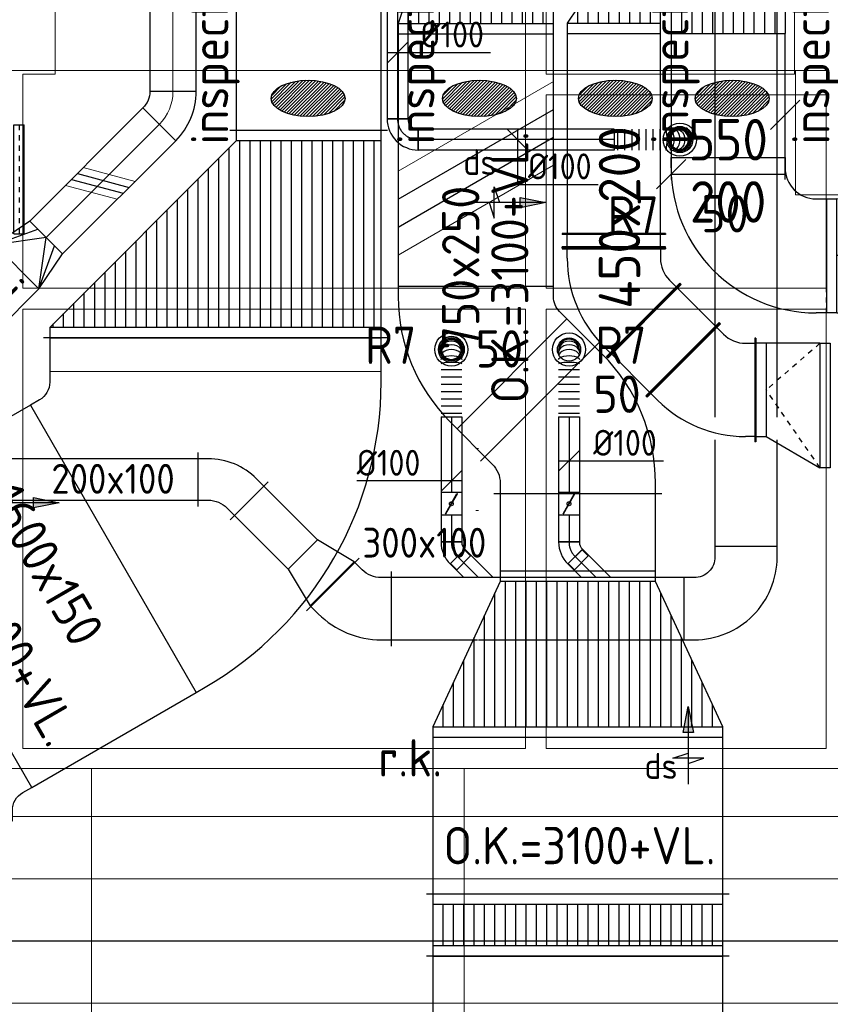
# Model space of a CAD drawing. Header units: millimetres. Extents: x -72915 to 21022, y 6278 to 52916.
# Tile 6 of 60: x -56562 to -52648, y 15642 to 20393. Entities that reach past the tile are written whole.
import ezdxf
from ezdxf.enums import TextEntityAlignment as Align

# ---------------------------------------------------------------- set-up
doc = ezdxf.new("R2010")
doc.units = ezdxf.units.MM
doc.header["$LTSCALE"] = 50
doc.linetypes.add('CENTER2', pattern=[28.575, 19.05, -3.175, 3.175, -3.175])
doc.linetypes.add('STREEPJES', pattern=[0.1, 0.05, -0.05])
for name, color, linetype in [('4plfd', 254, 'Continuous'), ('WL570---_RETOUR', 100, 'Continuous'), ('WL570---_RETOUR_HL', 1, 'Continuous'), ('WL570---_RETOUR_RST', 100, 'Continuous'), ('WL570---_RETOUR_RST_HL', 1, 'Continuous'), ('WL570---_TOEVOER', 200, 'Continuous'), ('WM570---_RETOUR', 2, 'Continuous'), ('WM570---_RETOUR_HL', 1, 'Continuous'), ('WM570---_RETOUR_PR', 2, 'Continuous'), ('WM570---_RETOUR_RST_PR', 1, 'Continuous'), ('WM570---_TOEVOER', 2, 'Continuous'), ('WM570---_TOEVOER_PR', 2, 'Continuous')]:
    doc.layers.add(name, color=color, linetype=linetype)
for name, color, linetype, lineweight in [('WL570---_BESTAAND-HARTLIJN', 161, 'Continuous', 0), ('WL570---_BESTAAND-MAATVOERING', 161, 'Continuous', 0), ('WL570---_BESTAAND-RETOUR', 140, 'Continuous', 0), ('WL570---_BESTAAND-TOEVOER', 180, 'Continuous', 0)]:
    doc.layers.add(name, color=color, linetype=linetype, lineweight=lineweight)
doc.styles.add('BURO-018', font='ISO96.shx', dxfattribs={"height": 90})
doc.styles.add('BURO-025', font='ISO96.shx', dxfattribs={"height": 125})
doc.styles.add('MAATVOERING', font='ISO')

# ---------------------------------------------------------------- blocks, each defined once
blk = doc.blocks.new('KARH')
for p, q in [((1, 0.5), (0, 0.5)), ((0, -0.5), (1, -0.5))]:
    blk.add_line(p, q)
at = {"invisible_edges": 15}
blk.add_3dface([(0, 0.5), (0, -0.5), (1, -0.5), (1, 0.5)], dxfattribs=at)
blk = doc.blocks.new('VBO75025000050451-100')
blk.add_lwpolyline([(-375, -246.8), (375, -246.8), (375, -196.8, 0.198912), (126, 404.3), (90.7, 439.6), (-439.6, -90.7), (-404.3, -126, -0.198912), (-375, -196.8)], format="xyb", close=True)
blk = doc.blocks.new('*X186')
for p, q in [((50, 1300), (265.4, 1300)), ((50, 1200), (480.8, 1200)), ((50, 1100), (696.2, 1100)), ((50, 1000), (750, 1000)), ((50, 900), (750, 900)), ((50, 800), (750, 800)), ((50, 700), (750, 700)), ((50, 600), (750, 600)), ((50, 500), (750, 500)), ((50, 400), (750, 400)), ((50, 300), (696.2, 300)), ((50, 200), (480.8, 200)), ((50, 100), (265.4, 100))]:
    blk.add_line(p, q)
blk = doc.blocks.new('*X187')
for p, q in [((50, 1350), (157.7, 1350)), ((50, 1250), (373.1, 1250)), ((50, 1150), (588.5, 1150)), ((50, 1050), (750, 1050)), ((50, 950), (750, 950)), ((50, 850), (750, 850)), ((50, 750), (750, 750)), ((50, 650), (750, 650)), ((50, 550), (750, 550)), ((50, 450), (750, 450)), ((50, 350), (750, 350)), ((50, 250), (588.5, 250)), ((50, 150), (373.1, 150)), ((50, 50), (157.7, 50))]:
    blk.add_line(p, q)
blk = doc.blocks.new('VTR14001507502503-0')
at = {"layer": 'WL570---_TOEVOER'}
for p, q in [((50, 700), (0, 700)), ((0, 700), (0, -700)), ((800, 375), (750, 375)), ((800, -375), (800, 375)), ((750, -375), (800, -375)), ((0, -700), (50, -700))]:
    blk.add_line(p, q, dxfattribs=at)
blk.add_lwpolyline([(50, -700), (750, -375), (750, 375), (50, 700)], close=True, dxfattribs=at)
for name in ['*X187', '*X186']:
    blk.add_blockref(name, (0, -700), dxfattribs=at)
blk = doc.blocks.new('VBO160015000050601-100')
blk.add_lwpolyline([(-800, -569.6), (800, -569.6), (800, -519.6, 0.267949), (-50, 952.6), (-93.3, 977.6), (-893.3, -408), (-850, -433, -0.267949), (-800, -519.6)], format="xyb", close=True)
blk = doc.blocks.new('VBO30010000050901-100')
blk.add_lwpolyline([(-150, -300), (150, -300), (150, -250, 0.414214), (-250, 150), (-300, 150), (-300, -150), (-250, -150, -0.414214), (-150, -250)], format="xyb", close=True)
blk = doc.blocks.new('VRO300150002242000H')
at = {"layer": 'WL570---_TOEVOER'}
for p, q in [((0, 150), (200, 56)), ((0, -150), (200, -56))]:
    blk.add_line(p, q, dxfattribs=at)
blk.add_lwpolyline([(0, 150), (0, -150), (200, -112), (200, 112)], close=True, dxfattribs=at)
blk.add_lwpolyline([(0, -150), (0, -150), (200, 0), (0, 150)], dxfattribs=at)
blk = doc.blocks.new('KARO')
for p, q in [((1, 0.5), (0, 0.5)), ((0, -0.5), (1, -0.5))]:
    blk.add_line(p, q)
at = {"invisible_edges": 15}
blk.add_3dface([(0, 0.5), (0, -0.5), (1, -0.5), (1, 0.5)], dxfattribs=at)
at = {"layer": 'WL570---_BESTAAND-HARTLIJN'}
blk.add_line((0, 0), (1, 0), dxfattribs=at)
blk = doc.blocks.new('OBO22400045H')
blk.add_lwpolyline([(112, -92.8, 0.198912), (13.6, 144.8), (-144.8, -13.6, -0.198912), (-112, -92.8)], format="xyb", close=True)
at = {"invisible_edges": 15}
for points in [[(-138.2, -20.8), (33.4, 123.2), (13.6, 144.8), (-144.8, -13.6)], [(-132.3, -28.5), (51.2, 99.9), (33.4, 123.2), (-138.2, -20.8)], [(-127, -36.8), (67, 75.2), (51.2, 99.9), (-132.3, -28.5)], [(-122.5, -45.5), (80.5, 49.2), (67, 75.2), (-127, -36.8)], [(-118.8, -54.5), (91.7, 22.1), (80.5, 49.2), (-122.5, -45.5)], [(-115.8, -63.8), (100.6, -5.8), (91.7, 22.1), (-118.8, -54.5)], [(-113.7, -73.3), (106.9, -34.4), (100.6, -5.8), (-115.8, -63.8)], [(-112.4, -83), (110.7, -63.5), (106.9, -34.4), (-113.7, -73.3)], [(-112, -92.8), (112, -92.8), (110.7, -63.5), (-112.4, -83)]]:
    blk.add_3dface(points, dxfattribs=at)
at = {"layer": 'WL570---_BESTAAND-HARTLIJN'}
blk.add_arc((-224, -92.8), 224, 0, 45, dxfattribs=at)
blk = doc.blocks.new('*X217')
for p, q in [((50, 700), (200, 700)), ((50, 600), (200, 600)), ((50, 500), (200, 500)), ((50, 400), (200, 400)), ((50, 300), (200, 300)), ((50, 200), (200, 200)), ((50, 100), (200, 100))]:
    blk.add_line(p, q)
blk = doc.blocks.new('*X218')
for p, q in [((50, 650), (200, 650)), ((50, 550), (200, 550)), ((50, 450), (200, 450)), ((50, 350), (200, 350)), ((50, 250), (200, 250)), ((50, 150), (200, 150)), ((50, 50), (200, 50))]:
    blk.add_line(p, q)
blk = doc.blocks.new('VTR75025070030002500P1')
at = {"layer": 'WL570---_TOEVOER'}
for p, q in [((50, 375), (0, 375)), ((0, 375), (0, -375)), ((250, 325), (200, 325)), ((250, -375), (250, 325)), ((0, -375), (50, -375)), ((200, -375), (250, -375))]:
    blk.add_line(p, q, dxfattribs=at)
blk.add_lwpolyline([(50, -375), (200, -375), (200, 325), (50, 375)], close=True, dxfattribs=at)
for name in ['*X217', '*X218']:
    blk.add_blockref(name, (0, -375), dxfattribs=at)
blk = doc.blocks.new('*X221')
for p, q in [((50, 300), (200, 300)), ((50, 250), (200, 250)), ((50, 200), (200, 200)), ((50, 150), (200, 150)), ((50, 100), (200, 100)), ((50, 50), (200, 50)), ((50, 0), (200, 0)), ((125, -50), (200, -50))]:
    blk.add_line(p, q)
blk = doc.blocks.new('VTR350300450200-1-0')
at = {"layer": 'WL570---_TOEVOER'}
for p, q in [((50, 175), (0, 175)), ((0, 175), (0, -175)), ((250, 175), (200, 175)), ((250, -275), (250, 175)), ((0, -175), (50, -175)), ((200, -275), (250, -275))]:
    blk.add_line(p, q, dxfattribs=at)
blk.add_lwpolyline([(50, -175), (200, -275), (200, 175), (50, 175)], close=True, dxfattribs=at)
blk.add_blockref('*X221', (0, -175), dxfattribs=at)
blk = doc.blocks.new('VV355025055020002000GO')
at = {"layer": 'WL570---_RETOUR'}
for p, q in [((0, 275), (200, 275)), ((0, -275), (0, 275)), ((200, -275), (200, 275)), ((0, 225), (200, 225)), ((0, 175), (200, 175)), ((0, 125), (200, 125)), ((0, 75), (200, 75)), ((0, 25), (200, 25)), ((0, -25), (200, -25)), ((0, -75), (200, -75)), ((0, -125), (200, -125)), ((0, -175), (200, -175)), ((0, -225), (200, -225)), ((0, -275), (200, -275))]:
    blk.add_line(p, q, dxfattribs=at)
blk = doc.blocks.new('MVLINE')
blk.add_line((35.4, -35.4), (-35.4, 35.4))
blk = doc.blocks.new('VTR1600150700350010-0')
at = {"layer": 'WL570---_RETOUR'}
h = blk.add_hatch(dxfattribs=at)
h.set_pattern_fill('_U', color=256, scale=50, style=0, pattern_type=0)
h.set_pattern_definition([(0, (0, -800), (0, 50), [])])
h.paths.add_polyline_path([(50, -800), (950, -800), (950, -100), (50, 800)])
for p, q in [((0, -830), (0, 830)), ((50, -800), (50, 800)), ((1000, -830), (1000, -70)), ((950, -800), (950, -100))]:
    blk.add_line(p, q, dxfattribs=at)
blk.add_lwpolyline([(0, -800), (50, -800), (950, -800), (1000, -800), (1000, -100), (950, -100), (50, 800), (0, 800)], close=True, dxfattribs=at)
blk = doc.blocks.new('UISO')
at = {"color": 0}
for p, q in [((0, 0.18), (1, 0.7574)), ((0, 0), (1, 0.5774))]:
    blk.add_line(p, q, dxfattribs=at)
at = {"layer": 'WL570---_BESTAAND-TOEVOER', "color": 0}
for p, q in [((0, 0.36), (1, 0.9374)), ((0, -0.18), (1, 0.3974))]:
    blk.add_line(p, q, dxfattribs=at)
blk = doc.blocks.new('VBO7502507502505050-0')
for p, q in [((103.1, 469.6), (-469.6, -103.1)), ((-405, -259.2), (405, -259.2))]:
    blk.add_line(p, q)
blk.add_lwpolyline([(-375, -259.2), (375, -259.2), (375, -209.2, 0.198912), (117.3, 413.1), (81.9, 448.4), (-448.4, -81.9), (-413.1, -117.3, -0.198912), (-375, -209.2)], format="xyb", close=True)
blk = doc.blocks.new('VSP1400150140015010-0')
at = {"layer": 'WL570---_TOEVOER'}
for p, q in [((0, -730), (0, 730)), ((300, -730), (300, 730)), ((50, -700), (50, 700)), ((250, -700), (250, 700)), ((50, 650), (250, 650)), ((50, 600), (250, 600)), ((50, 550), (250, 550)), ((50, 500), (250, 500)), ((50, 450), (250, 450)), ((50, 400), (250, 400)), ((50, 350), (250, 350)), ((50, 300), (250, 300)), ((50, 250), (250, 250)), ((50, 200), (250, 200)), ((50, 150), (250, 150)), ((50, 100), (250, 100)), ((50, 50), (250, 50)), ((50, 0), (250, 0)), ((50, -50), (250, -50)), ((50, -100), (250, -100)), ((50, -150), (250, -150)), ((50, -200), (250, -200)), ((50, -250), (250, -250)), ((50, -300), (250, -300)), ((50, -350), (250, -350)), ((50, -400), (250, -400)), ((50, -450), (250, -450)), ((50, -500), (250, -500)), ((50, -550), (250, -550)), ((50, -600), (250, -600)), ((50, -650), (250, -650))]:
    blk.add_line(p, q, dxfattribs=at)
blk.add_lwpolyline([(0, -700), (300, -700), (300, 700), (0, 700)], close=True, dxfattribs=at)
blk = doc.blocks.new('VBO3001003001005050-3')
for p, q in [((9.9, 244.6), (-244.6, -9.9)), ((-180, -166), (180, -166))]:
    blk.add_line(p, q)
blk.add_lwpolyline([(-150, -166), (150, -166), (150, -116, 0.198912), (24.1, 188.1), (-11.3, 223.4), (-223.4, 11.3), (-188.1, -24.1, -0.198912), (-150, -116)], format="xyb", close=True)
blk = doc.blocks.new('VBO2001002001005050-2')
for p, q in [((-10.8, 194.6), (-194.6, 10.8)), ((-130, -145.3), (130, -145.3))]:
    blk.add_line(p, q)
blk.add_lwpolyline([(-100, -145.3), (100, -145.3), (100, -95.3, 0.198912), (3.3, 138.1), (-32, 173.4), (-173.4, 32), (-138.1, -3.3, -0.198912), (-100, -95.3)], format="xyb", close=True)
blk = doc.blocks.new('Groep-73')
at = {"color": 8, "linetype": 'Continuous', "lineweight": 13}
for p, q in [((-54820.8, 15330), (-58902.1, 15330)), ((-65620, 15099.1), (-22154.9, 15099.1)), ((-22154.9, 14799.1), (-65620, 14799.1)), ((-22154.9, 14499.1), (-65620, 14499.1)), ((-22154.9, 14199.1), (-65620, 14199.1))]:
    blk.add_line(p, q, dxfattribs=at)
blk = doc.blocks.new('Groep-79')
at = {"color": 8, "linetype": 'Continuous', "lineweight": 13}
for p, q in [((-65604.9, 18699.1), (-54904.7, 18699.1)), ((-58454.9, 15330), (-58454.9, 7516)), ((-56654.9, 15330), (-56654.9, 7233.8))]:
    blk.add_line(p, q, dxfattribs=at)
at = {"color": 8}
blk.add_blockref('Groep-73', (0, 0), dxfattribs=at)
blk = doc.blocks.new('Block plafond 1e verd')
at = {"layer": '4plfd', "linetype": 'Continuous', "lineweight": 13}
for points in [[(-34354.8, 2355.9), (-34354.8, -1501.4), (-36780.7, -1501.4), (-36780.7, -468.3), (-36625.9, -468.3), (-36625.9, 1957.2), (-35762.1, 1954.8), (-35762.1, 2355.9)], [(-34254.8, 406.7), (-33055.7, 406.7), (-33055.7, -468.3), (-34254.8, -468.3)], [(-34254.8, -568.1), (-32903.8, -568.1), (-32903.8, -1501.5), (-34254.8, -1501.5)], [(-36780.7, -1601.5), (-34354, -1601.5), (-34354, -3721.3), (-36780.7, -3721.3)], [(-34254.9, -1601.5), (-32903.8, -1601.5), (-32903.8, -3721.3), (-34254.9, -3721.3)]]:
    blk.add_lwpolyline(points, close=True, dxfattribs=at)
at = {"layer": '4plfd'}
blk.add_blockref('Groep-79', (22004.9, -19149), dxfattribs=at)
blk = doc.blocks.new('*U379')
at = {"color": 0, "ltscale": 10}
for p, q in [((0, 250, -2700), (5, 250, -2700)), ((0, -250, -2700), (0, 250, -2700)), ((5, -250, -2700), (5, 250, -2700)), ((70, 250, -2700), (65, 250, -2700)), ((65, -250, -2700), (65, 250, -2700)), ((70, -250, -2700), (70, 250, -2700)), ((5, 225, -2700), (65, 225, -2700)), ((5, -225, -2700), (65, -225, -2700)), ((0, -250, -2700), (5, -250, -2700)), ((70, -250, -2700), (65, -250, -2700))]:
    blk.add_line(p, q, dxfattribs=at)
at = {"layer": 'WM570---_TOEVOER_PR', "color": 2, "style": 'BURO-025'}
blk.add_attdef('POSNR', text='', height=125, dxfattribs=at).set_placement((0, 0), align=Align.MIDDLE)
blk = doc.blocks.new('*U380')
at = {"color": 0, "ltscale": 10}
for p, q in [((-205.3, 250, -2700), (-200.3, 250, -2700)), ((-205.3, -250, -2700), (-205.3, 250, -2700)), ((-200.3, -250, -2700), (-200.3, 250, -2700)), ((-200.3, 225, -2700), (-155.3, 225, -2700)), ((268.9, 49.3, -2700), (300.8, 17.4, -2700)), ((318.4, 35.1, -2700), (-35.1, -318.4, -2700)), ((322, 31.6, -2700), (-31.6, -322, -2700)), ((322, 31.6, -2700), (318.4, 35.1, -2700)), ((-155.3, -225, -2700), (-200.3, -225, -2700)), ((-205.3, -250, -2700), (-200.3, -250, -2700)), ((-17.4, -300.8, -2700), (-49.3, -268.9, -2700)), ((-31.6, -322, -2700), (-35.1, -318.4, -2700))]:
    blk.add_line(p, q, dxfattribs=at)
for radius in [600, 150]:
    blk.add_arc((-155.3, -375, -2700), radius, 45, 90, dxfattribs=at)
at = {"layer": 'WM570---_TOEVOER_PR', "color": 2, "style": 'BURO-025'}
blk.add_attdef('POSNR', text='', height=125, dxfattribs=at).set_placement((0, 0), align=Align.MIDDLE)
blk = doc.blocks.new('*U381')
at = {"color": 0, "ltscale": 10}
for p, q in [((0, 250, -2700), (5, 250, -2700)), ((0, -250, -2700), (0, 250, -2700)), ((5, -250, -2700), (5, 250, -2700)), ((268.1, 250, -2700), (263.1, 250, -2700)), ((263.1, -250, -2700), (263.1, 250, -2700)), ((268.1, -250, -2700), (268.1, 250, -2700)), ((5, 225, -2700), (263.1, 225, -2700)), ((5, -225, -2700), (263.1, -225, -2700)), ((0, -250, -2700), (5, -250, -2700)), ((268.1, -250, -2700), (263.1, -250, -2700))]:
    blk.add_line(p, q, dxfattribs=at)
at = {"layer": 'WM570---_TOEVOER_PR', "color": 2, "style": 'BURO-025'}
blk.add_attdef('POSNR', text='', height=125, dxfattribs=at).set_placement((0, 0), align=Align.MIDDLE)
blk = doc.blocks.new('*U382')
at = {"color": 0, "ltscale": 10}
for p, q in [((-205.3, 250, -2700), (-200.3, 250, -2700)), ((-205.3, -250, -2700), (-205.3, 250, -2700)), ((-200.3, -250, -2700), (-200.3, 250, -2700)), ((-200.3, 225, -2700), (-155.3, 225, -2700)), ((268.9, 49.3, -2700), (300.8, 17.4, -2700)), ((318.4, 35.1, -2700), (-35.1, -318.4, -2700)), ((322, 31.6, -2700), (-31.6, -322, -2700)), ((322, 31.6, -2700), (318.4, 35.1, -2700)), ((-155.3, -225, -2700), (-200.3, -225, -2700)), ((-205.3, -250, -2700), (-200.3, -250, -2700)), ((-17.4, -300.8, -2700), (-49.3, -268.9, -2700)), ((-31.6, -322, -2700), (-35.1, -318.4, -2700))]:
    blk.add_line(p, q, dxfattribs=at)
for radius in [600, 150]:
    blk.add_arc((-155.3, -375, -2700), radius, 45, 90, dxfattribs=at)
at = {"layer": 'WM570---_TOEVOER_PR', "color": 2, "style": 'BURO-025'}
blk.add_attdef('POSNR', text='', height=125, dxfattribs=at).set_placement((0, 0), align=Align.MIDDLE)
blk = doc.blocks.new('*U594')
at = {"color": 0, "ltscale": 10}
for p, q in [((-475, 275, -2650), (-425, 275, -2650)), ((-475, -275, -2650), (-475, 275, -2650)), ((-425, -275, -2650), (-475, -275, -2650)), ((-275, -475, -2650), (-275, -425, -2650)), ((275, -425, -2650), (275, -475, -2650)), ((275, -475, -2650), (-275, -475, -2650))]:
    blk.add_line(p, q, dxfattribs=at)
for radius in [700, 150]:
    blk.add_arc((-425, -425, -2650), radius, 0, 90, dxfattribs=at)
at = {"layer": 'WM570---_RETOUR_PR', "color": 2, "style": 'BURO-025'}
blk.add_attdef('POSNR', text='', height=125, dxfattribs=at).set_placement((0, 0), align=Align.MIDDLE)
blk = doc.blocks.new('*U611')
at = {"color": 0, "ltscale": 10}
for p, q in [((-50, 275, -2550), (0, 275, -2550)), ((346.41, 225, -2550), (0, 275, -2550)), ((0, -275, -2550), (0, 275, -2550)), ((396.41, 225, -2550), (346.41, 225, -2550)), ((346.41, -275, -2550), (346.41, 225, -2550)), ((0, -275, -2550), (-50, -275, -2550)), ((0, -275, -2550), (346.41, -275, -2550)), ((346.41, -275, -2550), (396.41, -275, -2550))]:
    blk.add_line(p, q, dxfattribs=at)
at = {"color": 9, "linetype": 'STREEPJES', "ltscale": 10}
for p, q in [((-50, -275, -2550), (-50, 275, -2550)), ((346.41, 225, -2550), (0, 0, -2550)), ((396.41, -275, -2550), (396.41, 225, -2550)), ((346.41, -275, -2550), (0, 0, -2550))]:
    blk.add_line(p, q, dxfattribs=at)
at = {"layer": 'WM570---_RETOUR_PR', "color": 2, "style": 'BURO-025'}
blk.add_attdef('POSNR', text='', height=125, dxfattribs=at).set_placement((0, 0), align=Align.MIDDLE)
blk = doc.blocks.new('LU-PIJL6')
at = {"color": 0, "linetype": 'Continuous'}
for p, q in [((-5, -1.5), (-5, 1.5)), ((-5, 1.5), (-4.5, 0)), ((0, 0), (-7.5, 0)), ((-5.5, 0), (-5, -1.5)), ((-2.5, -0.5), (-2.5, 0.5)), ((-2.5, 0.5), (0, 0)), ((0, 0), (-2.5, -0.5))]:
    blk.add_line(p, q, dxfattribs=at)
blk.add_solid([(-2.5, 0.5), (-2.5, -0.5), (0, 0)], dxfattribs=at)
blk = doc.blocks.new('*U866')
at = {"color": 0, "ltscale": 10}
for p, q in [((-50, 300), (0, 300)), ((-50, -300), (-50, 300)), ((259.8, 150), (0, 300)), ((0, -300), (0, 300)), ((309.8, 150), (259.8, 150)), ((259.8, -300), (259.8, 150)), ((309.8, -300), (309.8, 150)), ((0, -300), (-50, -300)), ((0, -300), (259.8, -300)), ((259.8, -300), (309.8, -300))]:
    blk.add_line(p, q, dxfattribs=at)
at = {"color": 9, "linetype": 'STREEPJES', "ltscale": 10}
for p in [(0, 300), (0, -300)]:
    blk.add_line(p, (259.8, -75), dxfattribs=at)
at = {"layer": 'WM570---_TOEVOER_PR', "color": 2, "style": 'BURO-025'}
blk.add_attdef('POSNR', text='', height=125, dxfattribs=at).set_placement((0, 0), align=Align.MIDDLE)
blk = doc.blocks.new('*U320')
at = {"color": 0, "ltscale": 10, "transparency": 33554687}
for radius in [80, 56]:
    blk.add_circle((0, 0, -2700), radius, dxfattribs=at)
at = {"layer": 'WL570---_RETOUR_RST_HL', "linetype": 'CENTER2', "transparency": 33554687}
blk.add_circle((0, 0, -2700), 0.075, dxfattribs=at)
at = {"layer": 'WL570---_RETOUR_RST', "color": 1, "transparency": 33554687, "style": 'BURO-018'}
for tag in ['MC', 'Q']:
    blk.add_attdef(tag, text='', height=180, dxfattribs=at).set_placement((0, 0), align=Align.MIDDLE)
at = {"layer": 'WM570---_RETOUR_RST_PR', "color": 1, "transparency": 33554687, "style": 'BURO-018'}
blk.add_attdef('POSNR', text='', height=180, dxfattribs=at).set_placement((0, 0), align=Align.MIDDLE)
blk = doc.blocks.new('*U931')
at = {"color": 0, "ltscale": 10}
for p, q in [((0, 50, -2700), (603.9, 50, -2700)), ((603.9, 50, -2700), (603.9, -50, -2700)), ((0, -50, -2700), (603.9, -50, -2700))]:
    blk.add_line(p, q, dxfattribs=at)
at = {"layer": 'WL570---_RETOUR_HL', "linetype": 'CENTER2'}
blk.add_line((0, 0, -2700), (603.9, 0, -2700), dxfattribs=at)
at = {"layer": 'WM570---_RETOUR_PR', "color": 2, "style": 'BURO-025'}
blk.add_attdef('POSNR', text='', height=125, dxfattribs=at).set_placement((0, 0), align=Align.MIDDLE)
blk = doc.blocks.new('*U932')
at = {"color": 0, "ltscale": 10}
for p, q in [((-50, 100, -2700), (50, 100, -2700)), ((-100, -50, -2700), (-100, 50, -2700))]:
    blk.add_line(p, q, dxfattribs=at)
for radius in [50, 150]:
    blk.add_arc((-100, 100, -2700), radius, 270, 0, dxfattribs=at)
at = {"layer": 'WL570---_RETOUR_HL', "linetype": 'CENTER2'}
blk.add_arc((-100, 100, -2700), 100, 270, 0, dxfattribs=at)
at = {"layer": 'WM570---_RETOUR_PR', "color": 2, "style": 'BURO-025'}
blk.add_attdef('POSNR', text='', height=125, dxfattribs=at).set_placement((0, 0), align=Align.MIDDLE)
blk = doc.blocks.new('*U942')
at = {"color": 0, "ltscale": 10}
for radius in [62.5, 62.5, 62.5, 50, 50]:
    blk.add_circle((0, 0, -2556.8), radius, dxfattribs=at)
for radius, end in [(62.5, 180), (47.5, 359.82), (47.5, 359.82), (47.5, 180), (47.5, 180)]:
    blk.add_arc((0, 0, -2556.8), radius, 0, end, dxfattribs=at)
at = {"layer": 'WM570---_RETOUR_HL', "linetype": 'CENTER2'}
blk.add_circle((0, 0, -2556.8), 0.075, dxfattribs=at)
blk.add_circle((0, 0, -2556.8), 0.075, dxfattribs=at)
blk.add_circle((0, 0, -2556.8), 0.075, dxfattribs=at)
at = {"layer": 'WM570---_RETOUR_PR', "color": 2, "style": 'BURO-025'}
blk.add_attdef('POSNR', text='', height=125, dxfattribs=at).set_placement((0, 0), align=Align.MIDDLE)
blk = doc.blocks.new('*U943')
at = {"color": 0, "ltscale": 10}
for p, q in [((0, 50, -2700), (945.3, 50, -2700)), ((0, -50, -2700), (0, 50, -2700)), ((945.3, 50, -2700), (945.3, -50, -2700)), ((0, -50, -2700), (945.3, -50, -2700))]:
    blk.add_line(p, q, dxfattribs=at)
at = {"layer": 'WL570---_RETOUR_HL', "linetype": 'CENTER2'}
blk.add_line((0, 0, -2700), (945.3, 0, -2700), dxfattribs=at)
at = {"layer": 'WM570---_RETOUR_PR', "color": 2, "style": 'BURO-025'}
blk.add_attdef('POSNR', text='', height=125, dxfattribs=at).set_placement((0, 0), align=Align.MIDDLE)
blk = doc.blocks.new('*U944')
at = {"color": 0, "ltscale": 10}
for p, q in [((0, 50, -2700), (0, -50, -2700)), ((17.1, 50, -2700), (17.1, -50, -2700)), ((51.2, 50, -2700), (51.2, -50, -2700)), ((85.3, 50, -2700), (85.3, -50, -2700)), ((119.5, 50, -2700), (119.5, -50, -2700)), ((153.6, 50, -2700), (153.6, -50, -2700)), ((187.8, 50, -2700), (187.8, -50, -2700)), ((221.9, 50, -2700), (221.9, -50, -2700))]:
    blk.add_line(p, q, dxfattribs=at)
blk.add_arc((318, 0, -2700), 50, 270, 90, dxfattribs=at)
for centre, ratio in [((249.4, 0, -2700), 0.131652), ((287.5, 0, -2700), 0.614014), ((312.6, 0, -2700), 0.931852)]:
    blk.add_ellipse(centre, major_axis=(0, -50), ratio=ratio, start_param=0, end_param=3.141593, dxfattribs=at)
at = {"color": 0, "ltscale": 10, "extrusion": (0, 0, -1)}
for centre, ratio in [((269.5, 0, -2700), 0.385986), ((302.2, 0, -2700), 0.800199)]:
    blk.add_ellipse(centre, major_axis=(0, 50), ratio=ratio, start_param=0, end_param=3.141593, dxfattribs=at)
at = {"layer": 'WM570---_RETOUR_PR', "color": 2, "style": 'BURO-025'}
blk.add_attdef('POSNR', text='', height=125, dxfattribs=at).set_placement((0, 0), align=Align.MIDDLE)
blk = doc.blocks.new('*U948')
at = {"layer": 'WM570---_RETOUR', "color": 0, "ltscale": 10}
for p, q in [((50, -50), (-50, 50)), ((0, 50), (0, -216.4)), ((0, -216.4), (389.3, -216.4))]:
    blk.add_line(p, q, dxfattribs=at)
at = {"layer": 'WM570---_RETOUR', "color": 0, "style": 'BURO-025'}
blk.add_text('%%c100', height=125, dxfattribs=at).set_placement((50, -191.4))
blk = doc.blocks.new('*U949')
at = {"layer": 'WM570---_RETOUR', "color": 0, "ltscale": 10}
for p, q in [((-50, -50), (50, 50)), ((-50, 0), (449.3, 0))]:
    blk.add_line(p, q, dxfattribs=at)
at = {"layer": 'WM570---_RETOUR', "color": 0, "style": 'BURO-025'}
blk.add_text('%%c100', height=125, dxfattribs=at).set_placement((110, 25))
blk = doc.blocks.new('*U950')
at = {"color": 0, "ltscale": 10}
for p, q in [((-41.4, -50, -2700), (-41.4, 50, -2700)), ((-6.1, 64.6, -2700), (64.6, -6.1, -2700)), ((-4.3, 62.9, -2700), (25.8, 93, -2700)), ((-4.3, 62.9, -2700), (62.9, -4.3, -2700)), ((25.8, 93, -2700), (93, 25.8, -2700)), ((62.9, -4.3, -2700), (93, 25.8, -2700))]:
    blk.add_line(p, q, dxfattribs=at)
for radius in [49.9, 149.9]:
    blk.add_arc((-41.4, 99.9, -2700), radius, 270, 315, dxfattribs=at)
at = {"layer": 'WL570---_RETOUR_HL', "linetype": 'CENTER2'}
blk.add_arc((-41.4, 99.9, -2700), 99.9, 270, 315, dxfattribs=at)
at = {"layer": 'WM570---_RETOUR_PR', "color": 2, "style": 'BURO-025'}
blk.add_attdef('POSNR', text='', height=125, dxfattribs=at).set_placement((0, 0), align=Align.MIDDLE)
blk = doc.blocks.new('*U951')
at = {"ltscale": 10}
for p, q in [((-55.9, 50, -2700), (55.8, 50, -2700)), ((-55.9, -50, -2700), (-55.9, 50, -2700)), ((55.8, 50, -2700), (55.8, -50, -2700)), ((-48.9, 27.1, -2700), (-47.9, 28.8, -2700)), ((47.9, -28.8, -2700), (-48.9, 27.1, -2700)), ((48.9, -27.1, -2700), (-47.9, 28.8, -2700)), ((47.9, -28.8, -2700), (48.9, -27.1, -2700)), ((-55.9, -50, -2700), (55.8, -50, -2700))]:
    blk.add_line(p, q, dxfattribs=at)
blk.add_circle((0, 0, -2700), 9.31, dxfattribs=at)
at = {"layer": 'WL570---_RETOUR', "color": 2, "style": 'BURO-025'}
blk.add_attdef('I', text='', height=125, dxfattribs=at).set_placement((0, 0), align=Align.MIDDLE)
at = {"layer": 'WM570---_RETOUR_PR', "color": 2, "style": 'BURO-025'}
blk.add_attdef('POSNR', text='', height=125, dxfattribs=at).set_placement((0, 0), align=Align.MIDDLE)
blk = doc.blocks.new('*U952')
at = {"color": 0, "ltscale": 10}
for p, q in [((0, 50, -2700), (128.6, 50, -2700)), ((128.6, 50, -2700), (128.6, -50, -2700)), ((0, -50, -2700), (128.6, -50, -2700))]:
    blk.add_line(p, q, dxfattribs=at)
at = {"layer": 'WL570---_RETOUR_HL', "linetype": 'CENTER2'}
blk.add_line((0, 0, -2700), (128.6, 0, -2700), dxfattribs=at)
at = {"layer": 'WM570---_RETOUR_PR', "color": 2, "style": 'BURO-025'}
blk.add_attdef('POSNR', text='', height=125, dxfattribs=at).set_placement((0, 0), align=Align.MIDDLE)
blk = doc.blocks.new('*U953')
at = {"color": 0, "ltscale": 10}
for radius in [62.5, 62.5, 62.5, 50, 50]:
    blk.add_circle((0, 0, -2556.8), radius, dxfattribs=at)
for radius, end in [(62.5, 180), (47.5, 359.82), (47.5, 359.82), (47.5, 180), (47.5, 180)]:
    blk.add_arc((0, 0, -2556.8), radius, 0, end, dxfattribs=at)
at = {"layer": 'WM570---_RETOUR_HL', "linetype": 'CENTER2'}
blk.add_circle((0, 0, -2556.8), 0.075, dxfattribs=at)
blk.add_circle((0, 0, -2556.8), 0.075, dxfattribs=at)
blk.add_circle((0, 0, -2556.8), 0.075, dxfattribs=at)
at = {"layer": 'WM570---_RETOUR_PR', "color": 2, "style": 'BURO-025'}
blk.add_attdef('POSNR', text='', height=125, dxfattribs=at).set_placement((0, 0), align=Align.MIDDLE)
blk = doc.blocks.new('*U954')
at = {"color": 0, "ltscale": 10}
for p, q in [((0, 50, -2700), (363.3, 50, -2700)), ((0, -50, -2700), (0, 50, -2700)), ((0, -50, -2700), (363.3, -50, -2700))]:
    blk.add_line(p, q, dxfattribs=at)
at = {"layer": 'WL570---_RETOUR_HL', "linetype": 'CENTER2'}
blk.add_line((0, 0, -2700), (363.3, 0, -2700), dxfattribs=at)
at = {"layer": 'WM570---_RETOUR_PR', "color": 2, "style": 'BURO-025'}
blk.add_attdef('POSNR', text='', height=125, dxfattribs=at).set_placement((0, 0), align=Align.MIDDLE)
blk = doc.blocks.new('*U955')
at = {"color": 0, "ltscale": 10}
for p, q in [((0, 50, -2700), (0, -50, -2700)), ((17.5, 50, -2700), (17.5, -50, -2700)), ((52.6, 50, -2700), (52.6, -50, -2700)), ((87.7, 50, -2700), (87.7, -50, -2700)), ((122.8, 50, -2700), (122.8, -50, -2700)), ((157.9, 50, -2700), (157.9, -50, -2700)), ((193, 50, -2700), (193, -50, -2700)), ((228.1, 50, -2700), (228.1, -50, -2700))]:
    blk.add_line(p, q, dxfattribs=at)
blk.add_arc((324.7, 0, -2700), 50, 270, 90, dxfattribs=at)
for centre, ratio in [((256.1, 0, -2700), 0.131652), ((294.2, 0, -2700), 0.614014), ((319.3, 0, -2700), 0.931852)]:
    blk.add_ellipse(centre, major_axis=(0, -50), ratio=ratio, start_param=0, end_param=3.141593, dxfattribs=at)
at = {"color": 0, "ltscale": 10, "extrusion": (0, 0, -1)}
for centre, ratio in [((276.2, 0, -2700), 0.385986), ((308.9, 0, -2700), 0.800199)]:
    blk.add_ellipse(centre, major_axis=(0, 50), ratio=ratio, start_param=0, end_param=3.141593, dxfattribs=at)
at = {"layer": 'WM570---_RETOUR_PR', "color": 2, "style": 'BURO-025'}
blk.add_attdef('POSNR', text='', height=125, dxfattribs=at).set_placement((0, 0), align=Align.MIDDLE)
blk = doc.blocks.new('*U956')
at = {"layer": 'WM570---_RETOUR', "color": 0, "ltscale": 10}
for p, q in [((-50, -50), (50, 50)), ((50, 0), (-456.9, 0))]:
    blk.add_line(p, q, dxfattribs=at)
at = {"layer": 'WM570---_RETOUR', "color": 0, "style": 'BURO-025'}
blk.add_text('%%c100', height=125, dxfattribs=at).set_placement((-456.9, 25))
blk = doc.blocks.new('*U957')
at = {"layer": 'WM570---_RETOUR', "color": 0, "ltscale": 10}
for p, q in [((-50, -50), (50, 50)), ((-50, 0), (455.8, 0))]:
    blk.add_line(p, q, dxfattribs=at)
at = {"layer": 'WM570---_RETOUR', "color": 0, "style": 'BURO-025'}
blk.add_text('%%c100', height=125, dxfattribs=at).set_placement((116.6, 25))
blk = doc.blocks.new('*U906')
at = {"ltscale": 10}
blk.add_hatch(color=0, dxfattribs=at).paths.add_polyline_path([(100, 0), (220, 30), (220, -30)])
at = {"color": 0, "ltscale": 10}
for p, q in [((-25, 262.5, -25), (-25, -262.5, -25)), ((25, 262.5, -25), (-25, 262.5, -25)), ((25, 262.5, -25), (25, -262.5, -25)), ((460, -120, -25), (460, 120, -25)), ((460, 120, -25), (520, 0, -25)), ((100, 0, -25), (700, 0, -25)), ((400, 0, -25), (460, -120, -25)), ((25, -262.5, -25), (-25, -262.5, -25))]:
    blk.add_line(p, q, dxfattribs=at)
at = {"color": 9, "linetype": 'STREEPJES', "ltscale": 10}
blk.add_line((0, -262.5, -25), (0, 262.5, -25), dxfattribs=at)
at = {"layer": 'WL570---_RETOUR_RST_HL', "linetype": 'CENTER2'}
blk.add_circle((0, 0, -25), 0.075, dxfattribs=at)
at = {"layer": 'WL570---_RETOUR_RST', "color": 2, "style": 'BURO-025'}
for tag in ['MC', 'Q']:
    blk.add_attdef(tag, text='', height=125, dxfattribs=at).set_placement((0, 0), align=Align.MIDDLE)
at = {"layer": 'WM570---_RETOUR_RST_PR', "color": 2, "style": 'BURO-025'}
blk.add_attdef('POSNR', text='', height=125, dxfattribs=at).set_placement((0, 0), align=Align.MIDDLE)

msp = doc.modelspace()

# ---------------------------------------------------------------- hatches: boundary and pattern name
at = {"layer": 'WL570---_RETOUR'}
h = msp.add_hatch(dxfattribs=at)
h.set_pattern_fill('ANSI31', color=256, scale=3.5, angle=-180, style=0)
h.set_pattern_definition([(225, (-57825.886, 39108.917), (7.857724, -7.857724), [])])
edge = h.paths.add_edge_path()
edge.add_ellipse((-55169.6, 20013), major_axis=(178.4, 0), ratio=0.489711, start_angle=0, end_angle=360)
h = msp.add_hatch(dxfattribs=at)
h.set_pattern_fill('ANSI31', color=256, scale=3.5, angle=-180, style=0)
h.set_pattern_definition([(225, (-55778.567, 39108.917), (7.857724, -7.857724), [])])
edge = h.paths.add_edge_path()
edge.add_ellipse((-53122.3, 20013), major_axis=(178.4, 0), ratio=0.489711, start_angle=0, end_angle=360)
at = {"layer": 'WL570---_TOEVOER'}
h = msp.add_hatch(dxfattribs=at)
h.set_pattern_fill('ANSI31', color=256, scale=3.5, angle=-180, style=0)
h.set_pattern_definition([(225, (-56998.755, 39108.917), (7.857724, -7.857724), [])])
edge = h.paths.add_edge_path()
edge.add_ellipse((-54342.5, 20013), major_axis=(178.4, 0), ratio=0.489711, start_angle=0, end_angle=360)
h = msp.add_hatch(dxfattribs=at)
h.set_pattern_fill('ANSI31', color=256, scale=3.5, angle=-180, style=0)
h.set_pattern_definition([(225, (-56342.52, 39108.917), (7.857724, -7.857724), [])])
edge = h.paths.add_edge_path()
edge.add_ellipse((-53686.2, 20013), major_axis=(178.4, 0), ratio=0.489711, start_angle=0, end_angle=360)

# ---------------------------------------------------------------- linework, layer by layer
at = {"color": 0, "ltscale": 10}
msp.add_line((-54484, 17766.9), (-54413.2, 17837.6), dxfattribs=at)
msp.add_line((-63469.2, 15948.4), (-20816.9, 15948.4))
at = {"layer": 'WL570---_BESTAAND-MAATVOERING'}
msp.add_line((-52816.7, 19548.4), (-20816.9, 19548.4), dxfattribs=at)
at = {"layer": 'WL570---_BESTAAND-RETOUR'}
msp.add_line((-52816.7, 20148.4), (-52816.7, 19548.4), dxfattribs=at)
at = {"layer": 'WL570---_RETOUR'}
for p, q in [((-54413.2, 17837.6), (-54276.4, 17700.8)), ((-53845.3, 17837.6), (-53708.4, 17700.8)), ((-54484, 17766.9), (-54417.8, 17700.8)), ((-53916, 17766.9), (-53849.8, 17700.8))]:
    msp.add_line(p, q, dxfattribs=at)
msp.add_lwpolyline([(-53416.9, 19647), (-52866.9, 19647)], dxfattribs=at)
msp.add_lwpolyline([(-54947.1, 17777.2), (-55123.9, 17883.3), (-55265.3, 17741.8), (-55159.2, 17565.1)], close=True, dxfattribs=at)
for centre in [(-55169.6, 20013), (-53122.3, 20013)]:
    msp.add_ellipse(centre, major_axis=(178.4, 0), ratio=0.489711, dxfattribs=at)
at = {"layer": 'WL570---_RETOUR_HL', "linetype": 'CENTER2'}
for p, q in [((-54448.6, 17802.3), (-54347.1, 17700.8)), ((-53880.6, 17802.3), (-53779.1, 17700.8))]:
    msp.add_line(p, q, dxfattribs=at)
at = {"layer": 'WL570---_TOEVOER'}
for centre in [(-54342.5, 20013), (-53686.2, 20013)]:
    msp.add_ellipse(centre, major_axis=(178.4, 0), ratio=0.489711, dxfattribs=at)

# ---------------------------------------------------------------- block references
at = {"layer": 'WL570---_BESTAAND-RETOUR', "xscale": 2, "yscale": 2, "zscale": 2, "rotation": 90}
for p in [(-52866.9, 19934), (-53416.9, 19647)]:
    msp.add_blockref('MVLINE', p, dxfattribs=at)
at = {"layer": 'WL570---_BESTAAND-RETOUR', "xscale": 12.28779296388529, "yscale": 300, "zscale": 100}
msp.add_blockref('KARH', (-54359.6, 18174.6), dxfattribs=at)
at = {"layer": 'WL570---_RETOUR'}
for name, p, xscale, yscale, zscale, rotation in [('KARH', (-55166.9, 19858.3), 3265.099603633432, 700, 350, 90), ('KARH', (-53055.2, 20796.9), 2322.305707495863, 300, 100, 270), ('KARH', (-53141.9, 20325.6), 704.0361246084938, 550, 250, 270), ('KARH', (-55616.9, 18694.6), 163.7427557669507, 1600, 150, 90), ('KARH', (-56904, 17381.9), 916.5074130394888, 1600, 150, 29.99999999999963), ('KARH', (-53055.2, 17850.8), 515.1610715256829, 300, 100, 90), ('KARH', (-55701.9, 18174.6), 1957.477329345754, 200, 100, 180), ('KARH', (-55194.6, 17812.5), 366.7853890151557, 200, 100, 135), ('KARH', (-55053.2, 17671.1), 4.190681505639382, 300, 100, 314.9999999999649), ('KARH', (-53355.2, 17550.8), 992.1422956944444, 300, 100, 180), ('LU-PIJL6', (-53334.3, 17079.4), 50, 50, 50, 90)]:
    msp.add_blockref(name, p, dxfattribs=dict(at, xscale=xscale, yscale=yscale, zscale=zscale, rotation=rotation))
for name, p, rotation in [('VV355025055020002000GO', (-53141.9, 20525.6), 270), ('*U931', (-54737.9, 20517.9, 2700), 270), ('*U932', (-54737.9, 19814, 2700), 270), ('VTR1600150700350010-0', (-55616.9, 18858.3), 90), ('*U943', (-53692.6, 19814, 2700), 180), ('*U594', (-53141.9, 19253.1, 2650), 180), ('VBO160015000050601-100', (-55616.9, 18125), 299.9999999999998), ('*U955', (-54477.9, 18476.6, 2700), 90), ('*U955', (-53909.9, 18476.6, 2700), 90), ('*U954', (-54477.9, 18476.6, 2700), 270), ('*U954', (-53909.9, 18476.6, 2700), 270), ('VBO2001002001005050-2', (-55556.7, 18174.6), 45), ('*U951', (-54477.9, 18057.4, 2700), 270), ('*U951', (-53909.9, 18057.4, 2700), 270), ('VBO160015000050601-100', (-57397.3, 17097.1), 119.9999999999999), ('*U952', (-54477.9, 18001.6, 2700), 270), ('*U952', (-53909.9, 18001.6, 2700), 270), ('*U950', (-54477.9, 17831.5, 2700), 270), ('*U950', (-53909.9, 17831.5, 2700), 270), ('VBO3001003001005050-3', (-54932.8, 17550.8), 225), ('VBO30010000050901-100', (-53055.2, 17550.8), 270)]:
    msp.add_blockref(name, p, dxfattribs=dict(at, rotation=rotation))
for name, p in [('*U944', (-53692.6, 19814, 2700)), ('*U611', (-52616.9, 19253.1, 2550))]:
    msp.add_blockref(name, p, dxfattribs=at)
for name, p, xscale, yscale, zscale in [('LU-PIJL6', (-54021.1, 19510.6), 50, 50, 50), ('LU-PIJL6', (-56371.1, 18062.4), 50, 50, 50), ('KARH', (-54766.9, 17550.8), 414.4223547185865, 300, 100)]:
    msp.add_blockref(name, p, dxfattribs=dict(at, xscale=xscale, yscale=yscale, zscale=zscale))
at = {"layer": 'WL570---_RETOUR_RST'}
ref = msp.add_blockref('*U906', (-56565.3, 19622.8, 25), dxfattribs=dict(at, rotation=180))
ref.add_attrib('Q', '200', (-57133.2, 19314.2), dxfattribs={"color": 2, "height": 125, "style": 'BURO-025'})
ref.add_attrib('MC', 'R9', (-57131, 19864.8), dxfattribs={"color": 2, "height": 125, "style": 'BURO-025'})
at = {"layer": 'WL570---_TOEVOER'}
for name, p, xscale, yscale, zscale, rotation in [('KARO', (-55821.9, 22119.9), 2073.23110564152, 224, 224, 270), ('KARH', (-54359.9, 19105.7), 1219.020597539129, 750, 250, 90), ('KARH', (-53693.5, 19361.7), 963.9302409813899, 450, 200, 90), ('KARO', (-55887.6, 19888.3), 773.0003783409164, 224, 224, 225.0000000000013), ('UISO', (-56312.1, 19622.1), 224, 224, 224, 315.0000000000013), ('KARH', (-56575.6, 19200.3), 2538.91459382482, 300, 150, 225), ('KARH', (-54050.5, 18549.6), 190.7885379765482, 750, 250, 135.0000000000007), ('KARH', (-53867.3, 17731.7), 375.4948031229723, 750, 250, 90), ('KARH', (-53867.3, 14684.2), 2247.455735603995, 1400, 150, 90)]:
    msp.add_blockref(name, p, dxfattribs=dict(at, xscale=xscale, yscale=yscale, zscale=zscale, rotation=rotation))
for name, p, rotation in [('VTR75025070030002500P1', (-54359.9, 20324.8), 90), ('VTR350300450200-1-0', (-53643.5, 20575.6), 270), ('OBO22400045H', (-55821.9, 19953.9), 315.0000000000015), ('*U382', (-53693.5, 19086.4, 2700), 135.0000000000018), ('VRO300150002242000H', (-56575.6, 19200.3), 45), ('*U379', (-53693.5, 19291.7, 2700), 90.00000000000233), ('VBO75025000050451-100', (-54359.9, 18859), 180), ('*U381', (-53358.7, 18751.6, 2700), 135.0000000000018), ('*U380', (-53213.5, 18606.4, 2700), 180), ('*U866', (-52698.4, 18531.4), 180), ('VTR14001507502503-0', (-53867.3, 16931.7), 90), ('VSP1400150140015010-0', (-53867.3, 15874.5), 90)]:
    msp.add_blockref(name, p, dxfattribs=dict(at, rotation=rotation))
at = {"layer": 'WL570---_TOEVOER', "xscale": 750, "yscale": 750, "zscale": 750}
msp.add_blockref('UISO', (-54734.9, 19392.2), dxfattribs=at)
at = {"layer": 'WL570---_TOEVOER'}
msp.add_blockref('VBO7502507502505050-0', (-53867.3, 18366.3), dxfattribs=at)
at = {"layer": 'WM570---_RETOUR'}
for name, p in [('*U949', (-54737.9, 20233.7, 2700)), ('*U948', (-54158.2, 19814)), ('*U942', (-53374.6, 19814, 2556.8)), ('*U953', (-54477.9, 18801.3, 2556.8)), ('*U957', (-53909.9, 18263.9, 2700)), ('*U956', (-54477.9, 18167.5, 2700))]:
    msp.add_blockref(name, p, dxfattribs=at)
at = {"layer": 'WM570---_RETOUR', "transparency": 33554687}
ref = msp.add_blockref('*U320', (-53374.6, 19814, 2500), dxfattribs=at)
ref.add_attrib('Q', '50', dxfattribs={"layer": 'WL570---_RETOUR_RST', "color": 0, "transparency": 33554687, "height": 180, "style": 'BURO-018'}).set_placement((-53157.6, 19456.7, -200), align=Align.MIDDLE)
ref.add_attrib('MC', 'R7', dxfattribs={"layer": 'WL570---_RETOUR_RST', "color": 0, "transparency": 33554687, "height": 180, "style": 'BURO-018'}).set_placement((-53600.3, 19450.7, -200), align=Align.MIDDLE)
ref = msp.add_blockref('*U320', (-54477.9, 18801.3, 2500), dxfattribs=at)
ref.add_attrib('Q', '50', dxfattribs={"layer": 'WL570---_RETOUR_RST', "color": 0, "transparency": 33554687, "height": 180, "style": 'BURO-018'}).set_placement((-54246.3, 18804.5, -200), align=Align.MIDDLE)
ref.add_attrib('MC', 'R7', dxfattribs={"layer": 'WL570---_RETOUR_RST', "color": 0, "transparency": 33554687, "height": 180, "style": 'BURO-018'}).set_placement((-54770.6, 18822.1, -200), align=Align.MIDDLE)
ref = msp.add_blockref('*U320', (-53909.9, 18801.3, 2500), dxfattribs=at)
ref.add_attrib('Q', '50', dxfattribs={"layer": 'WL570---_RETOUR_RST', "color": 0, "transparency": 33554687, "height": 180, "style": 'BURO-018'}).set_placement((-53678.3, 18585.8, -200), align=Align.MIDDLE)
ref.add_attrib('MC', 'R7', dxfattribs={"layer": 'WL570---_RETOUR_RST', "color": 0, "transparency": 33554687, "height": 180, "style": 'BURO-018'}).set_placement((-53659.8, 18822.1, -200), align=Align.MIDDLE)
at = {"layer": 'WM570---_TOEVOER'}
msp.add_blockref('Block plafond 1e verd', (-19765.4, 20598.3), dxfattribs=at)

# ---------------------------------------------------------------- texts
at = {"layer": 'WL570---_BESTAAND-MAATVOERING', "style": 'MAATVOERING'}
msp.add_text('r.k.', height=180, dxfattribs=at).set_placement((-54830.5, 16741.4))
at = {"layer": 'WM570---_RETOUR', "style": 'MAATVOERING'}
for s, rotation, p in [('inspectieluik.', 90, (-55554.8, 19790.2)), ('inspectieluik.', 90, (-53333.4, 19790.2)), ('inspectieluik.', 90, (-52652.3, 19790.2)), ('1600x150', 300, (-56722.9, 18079.9)), ('O.K.=3100+VL.', 300, (-57078.8, 18008.5))]:
    msp.add_text(s, height=180, rotation=rotation, dxfattribs=at).set_placement(p)
for s, p in [('550', (-53141.9, 19713.7)), ('200', (-53141.9, 19413.7))]:
    msp.add_text(s, height=200, dxfattribs=at).set_placement(p, align=Align.CENTER)
for s, p in [('200x100', (-56408.9, 18105.6)), ('300x100', (-54907.1, 17797.4))]:
    msp.add_text(s, height=144, dxfattribs=at).set_placement(p)
at = {"layer": 'WM570---_TOEVOER', "style": 'MAATVOERING'}
for s, rotation, p in [('inspectieluik.', 90, (-54559.5, 19790.2)), ('O.K.=3100+VL.', 90, (-54105.7, 18541.3)), ('750x250', 90, (-54342.8, 18801)), ('O.K.=3100+VL.', 45, (-57454.8, 18209.9))]:
    msp.add_text(s, height=180, rotation=rotation, dxfattribs=at).set_placement(p)
msp.add_text('450x200', height=200, rotation=90, dxfattribs=at).set_placement((-53566.3, 19878.5), align=Align.RIGHT)
at = {"layer": 'WM570---_TOEVOER', "lineweight": 0, "style": 'BURO-025'}
for p in [(-54420.2, 19643.3), (-53545.5, 16730)]:
    msp.add_text('ds', height=125, dxfattribs=at).set_placement(p)
at = {"layer": 'WM570---_TOEVOER', "style": 'MAATVOERING'}
msp.add_text('O.K.=3100+VL.', height=180, dxfattribs=at).set_placement((-54516.2, 16317.8))

doc.saveas('drawing.dxf')
